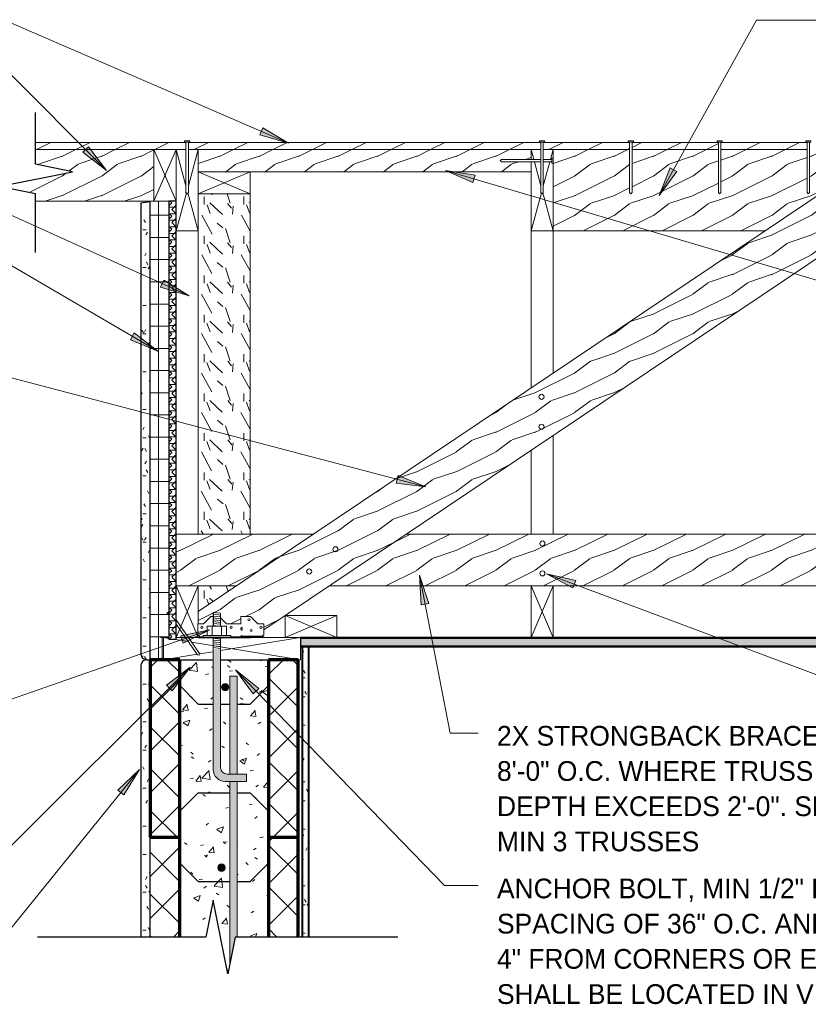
# Model space of a CAD drawing. Header units: inches. Extents: x 263 to 1771, y -57 to 386.
# Tile 23 of 27: x 1319 to 1372, y 71 to 138. Entities that reach past the tile are written whole.
import ezdxf

# ---------------------------------------------------------------- set-up
doc = ezdxf.new("R2010")
doc.units = ezdxf.units.IN
doc.header["$MEASUREMENT"] = 0
for name, color, linetype, lineweight in [('A-ANNO-TEXT', 2, 'Continuous', 9), ('A-DETL', 5, 'Continuous', 9), ('A-DETL-GENF', 3, 'Continuous', 9), ('A-DETL-HLIN', 3, 'Continuous', 70), ('A-DETL-LLIN', 3, 'Continuous', 9), ('A-DETL-MLIN', 3, 'Continuous', 30)]:
    doc.layers.add(name, color=color, linetype=linetype, lineweight=lineweight)
pattern_1 = [(50, (1233.935, 0), (4.59071, -0.40187), [0.48, -5.28]), (355, (1233.935, 0), (-0.88784, 4.8137), [0.384, -4.224]), (100.451, (1234.318, -0.033), (3.70197, 4.41272), [0.408, -4.487]), (46.184, (1233.935, 1.28), (6.83066, -1.05904), [0.72, -7.92]), (96.636, (1234.504, 1.192), (5.98166, 6.234), [0.612, -6.731]), (351.184, (1233.935, 1.28), (5.98208, 6.23382), [0.576, -6.336]), (21, (1234.575, 0.96), (3.82029, -2.5771), [0.48, -5.28]), (326, (1234.575, 0.96), (1.5572, 4.64059), [0.384, -4.224]), (71.451, (1234.893, 0.745), (5.37715, 2.0647), [0.408, -4.487]), (37.5, (1233.935, 0), (0.077972, 2.130786), [0.211, -3.962, 0.211, -4.077, -4.24]), (37.5, (1233.935, 0), (0.077972, 2.130786), [-8.461, 0.211, -4.029]), (7.5, (1233.935, 0), (1.683907, 2.52439), [0.211, -2.234, 0.211, -3.866, -1.616]), (7.5, (1233.935, 0), (1.683907, 2.52439), [-6.522, 0.211, -1.405]), (327.5, (1232.508, 0), (3.416527, -0.144297), [0.211, -1.389, 0.211, -4.781, -6.624]), (327.5, (1232.508, 0), (3.416527, -0.144297), [-6.592, 0.211, -6.413]), (317.5, (1231.868, 0), (3.732463, 0.640715), [0.211, -1.869, 0.211, -3.104, -4.704]), (317.5, (1231.868, 0), (3.732463, 0.640715), [-5.395, 0.211, -4.493])]
pattern_2 = [(45, (1233.935, 0), (-1.414214, 1.414214), []), (135, (1233.935, 0), (-1.414214, -1.414214), [])]
pattern_3 = [(108.435, (1234.628, 0), (-2.665805, 5.3315978), [1.012, -7.418]), (139.399, (1234.308, 0.96), (-15.99359194, 13.3280166), [0.492, -24.084]), (136.848, (1236.601, 1.279), (-39.98427296, 37.317516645), [1.169, -57.292]), (109.983, (1235.748, 2.079), (-7.99708977, 21.32495288), [0.624, -30.576]), (90, (1235.534, 0), (-2.666, 2.666), [0.533, -2.132]), (118.443, (1235.534, 0.533), (18.65894843, -34.65294643), [1.455, -71.302]), (84.289, (1234.841, 1.813), (-2.6655765, -23.99082525), [0.536, -26.253]), (129.806, (1234.895, 2.346), (10.6628831, -13.3279192), [0.416, -20.403])]
pattern_4 = [(216.87, (1235.001, 2.666), (7.9965905, 5.3312143), [1.333, -11.995]), (206.565, (1236.601, 1.866), (-2.6653954, -2.6653906), [2.98, -2.98]), (198.435, (1236.601, 0.533), (-5.3315978, -2.6658048), [1.686, -6.743])]
pattern_5 = [(0, (1233.935, 0), (2.56, 0.64), [0.211, -1.709, 0.211, -1.709, -10.24]), (0, (1233.935, 0), (2.56, 0.64), [-3.84, 0.211, -3.629, 0.211, -1.709, -4.48]), (0, (1233.935, 0), (2.56, 0.64), [-9.6, 0.211, -1.069, 0.211, -2.989]), (120, (1234.895, 0.32), (-1.8342563, 1.897025), [0.211, -1.709, 0.211, -1.709, -10.24]), (120, (1234.895, 0.32), (-1.8342563, 1.897025), [-3.84, 0.211, -3.629, 0.211, -1.709, -4.48]), (120, (1234.895, 0.32), (-1.8342563, 1.897025), [-9.6, 0.211, -1.069, 0.211, -2.989]), (240, (1235.215, 1.6), (-0.7257437, -2.537025), [0.211, -1.709, 0.211, -1.709, -10.24]), (240, (1235.215, 1.6), (-0.7257437, -2.537025), [-3.84, 0.211, -3.629, 0.211, -1.709, -4.48]), (240, (1235.215, 1.6), (-0.7257437, -2.537025), [-9.6, 0.211, -1.069, 0.211, -2.989])]

# ---------------------------------------------------------------- blocks, each defined once
blk = doc.blocks.new('Dimension Lumbe_ CORE ICCF3')
at = {"layer": 'A-DETL-GENF'}
for p, q in [((0, -3.355), (0, 0)), ((0, 0), (0.369, -2.274)), ((0, 0), (1.5, 0)), ((1.5, 0), (1.444, -0.344)), ((1.5, 0), (1.5, -0.344)), ((1.394, -0.656), (1.229, -1.672)), ((1.5, -0.844), (1.5, -1.482)), ((1.193, -1.895), (0, -9.25)), ((1.5, -1.68), (1.5, -2.314)), ((0.393, -2.423), (0.544, -3.355)), ((0, -9.25), (0, -3.855)), ((0.625, -3.855), (1.5, -9.25)), ((1.5, -6.783), (1.5, -9.25)), ((0.875, -9.25), (0, -9.25))]:
    blk.add_line(p, q, dxfattribs=at)
blk = doc.blocks.new('Dimension Lumbe_ CORE ICCF4')
at = {"layer": 'A-DETL-GENF'}
for p, q in [((0, 0), (0.669, 0)), ((0, -3.5), (0, 0)), ((0, 0), (0.669, -2.453)), ((0.831, 0), (1.5, 0)), ((1.5, 0), (0.831, -2.453)), ((1.5, 0), (1.5, -5.5)), ((0.698, -2.941), (0, -5.5)), ((0.802, -2.941), (1.5, -5.5)), ((1.5, -5.5), (0, -5.5))]:
    blk.add_line(p, q, dxfattribs=at)
blk = doc.blocks.new('Dimension Lumbe_ CORE ICCF5')
at = {"layer": 'A-DETL-GENF'}
for p, q in [((1.5, 0), (0, -3.5)), ((0, 0), (1.5, -3.5)), ((0, -3.5), (0, 0)), ((0, 0), (1.5, 0)), ((1.5, 0), (1.5, -3.5))]:
    blk.add_line(p, q, dxfattribs=at)
blk = doc.blocks.new('Dimension Lumbe_ CORE ICCF6')
at = {"layer": 'A-DETL-GENF'}
for p, q in [((0, 0), (0.669, 0)), ((0, -0.669), (0, 0)), ((0, 0), (0.182, -0.669)), ((0.831, 0), (1.5, 0)), ((1.5, 0), (1.318, -0.669)), ((1.5, 0), (1.5, -0.578)), ((0, -5.5), (0, -0.831)), ((0.227, -0.831), (0.669, -2.453)), ((1.273, -0.831), (0.831, -2.453)), ((1.5, -0.921), (1.5, -5.5)), ((0.698, -2.941), (0, -5.5)), ((0.802, -2.941), (1.5, -5.5)), ((1.5, -5.5), (0, -5.5))]:
    blk.add_line(p, q, dxfattribs=at)
blk = doc.blocks.new('Common Wood Nai_ CORE ICCF2')
at = {"layer": 'A-DETL-GENF'}
for p, q in [((0, 0.1715), (-0.083, 0.1715)), ((-0.083, 0.1715), (-0.083, -0.1715)), ((0, 0.081), (0, 0.1715)), ((3.409, 0.081), (0, 0.081)), ((0, -0.081), (0, 0.081)), ((3.5, 0), (3.409, 0.081)), ((3.409, -0.081), (3.5, 0)), ((-0.083, -0.1715), (0, -0.1715)), ((0, -0.1715), (0, -0.081)), ((0, -0.081), (3.409, -0.081))]:
    blk.add_line(p, q, dxfattribs=at)
blk = doc.blocks.new('Common Wood Nai_ CORE ICCF3')
at = {"layer": 'A-DETL-GENF'}
for p, q in [((0, 0.1715), (-0.083, 0.1715)), ((-0.083, 0.1715), (-0.083, -0.1715)), ((0, 0.081), (0, 0.1715)), ((0.586, 0.081), (0, 0.081)), ((0, 0.081), (0, -0.081)), ((3.409, 0.081), (0.748, 0.081)), ((3.5, 0), (3.409, 0.081)), ((3.409, -0.081), (3.5, 0)), ((-0.083, -0.1715), (0, -0.1715)), ((0, -0.1715), (0, -0.081)), ((0, -0.081), (0.586, -0.081)), ((0.748, -0.081), (3.409, -0.081))]:
    blk.add_line(p, q, dxfattribs=at)
blk = doc.blocks.new('Common Wood Nai_ CORE ICCF5')
at = {"layer": 'A-DETL-GENF'}
for p, q in [((3.409, 0.081), (0.647, 0.081)), ((3.5, 0), (3.409, 0.081)), ((3.409, -0.081), (3.5, 0)), ((-0.083, -0.018), (-0.083, -0.171)), ((-0.083, -0.171), (0, -0.171)), ((0, -0.171), (0, -0.081)), ((0, -0.081), (0.007, -0.081)), ((0.878, -0.081), (3.409, -0.081))]:
    blk.add_line(p, q, dxfattribs=at)
blk = doc.blocks.new('Reinf Bar Secti_ CORE ICCF2')
at = {"layer": 'A-DETL-GENF'}
h = blk.add_hatch(color=256, dxfattribs=at)
edge = h.paths.add_edge_path(flags=0)
edge.add_arc((0, 0), 0.25, 180, 360)
edge.add_arc((0, 0), 0.25, 0, 180)
for start, end in [(0, 180), (180, 0)]:
    blk.add_arc((0, 0), 0.25, start, end, dxfattribs=at)
blk = doc.blocks.new('Plywood-Section_ CORE ICCF3')
at = {"layer": 'A-DETL-GENF'}
h = blk.add_hatch(dxfattribs=at)
h.set_pattern_fill('FP8_30', color=256, style=0, pattern_type=2)
h.set_pattern_definition([(270, (1227.945, 5.98), (0.444, 3e-17), []), (225, (1227.945, 5.98), (3e-17, -0.44406306), [0.628, -0.628]), (315, (1227.945, 5.98), (3e-17, -0.44406306), [0.628, -0.628])])
h.paths.add_polyline_path([(29.606, 0.5), (0, 0.5), (0, 0), (29.606, 0)], flags=0)
at = {"layer": 'A-DETL-GENF', "lineweight": 30}
for p, q in [((29.606, 0.5), (0, 0.5)), ((0, 0.5), (0, 0)), ((0, 0), (29.606, 0)), ((29.606, 0), (29.606, 0.5))]:
    blk.add_line(p, q, dxfattribs=at)
blk = doc.blocks.new('Dimension Lumbe_ CORE ICCF9')
at = {"layer": 'A-DETL-GENF'}
for p, q in [((0, 0), (1.471, -3.431)), ((1.5, 0), (0, -3.5)), ((0, -3.5), (0, 0)), ((0, 0), (1.5, 0)), ((1.5, 0), (1.5, -2.584)), ((1.471, -3.5), (0, -3.5))]:
    blk.add_line(p, q, dxfattribs=at)
blk = doc.blocks.new('Gypsum Wallboar_ CORE ICCF2')
at = {"layer": 'A-DETL-GENF'}
h = blk.add_hatch(dxfattribs=at)
h.set_pattern_fill('FP8_31', color=256, style=0, pattern_type=2)
h.set_pattern_definition([(90, (1239.894, -6.511), (-0.64, 2.56), [0.211, -1.709, 0.211, -1.709, -10.24]), (90, (1239.894, -6.511), (-0.64, 2.56), [-3.84, 0.211, -3.629, 0.211, -1.709, -4.48]), (90, (1239.894, -6.511), (-0.64, 2.56), [-9.6, 0.211, -1.069, 0.211, -2.989]), (210, (1239.574, -5.551), (-1.89702503, -1.83425626), [0.211, -1.709, 0.211, -1.709, -10.24]), (210, (1239.574, -5.551), (-1.89702503, -1.83425626), [-3.84, 0.211, -3.629, 0.211, -1.709, -4.48]), (210, (1239.574, -5.551), (-1.89702503, -1.83425626), [-9.6, 0.211, -1.069, 0.211, -2.989]), (330, (1238.294, -5.231), (2.53702503, -0.72574374), [0.211, -1.709, 0.211, -1.709, -10.24]), (330, (1238.294, -5.231), (2.53702503, -0.72574374), [-3.84, 0.211, -3.629, 0.211, -1.709, -4.48]), (330, (1238.294, -5.231), (2.53702503, -0.72574374), [-9.6, 0.211, -1.069, 0.211, -2.989])])
h.paths.add_polyline_path([(0.019, 0.5), (0.019, 0), (19.644, 0), (19.644, 0.5)], flags=0)
at = {"layer": 'A-DETL-GENF', "lineweight": 30}
for p, q in [((19.644, 0.5), (0.019, 0.5)), ((0.019, 0), (19.644, 0))]:
    blk.add_line(p, q, dxfattribs=at)
at = {"layer": 'A-DETL-GENF'}
for p, q in [((0.019, 0.438), (19.644, 0.438)), ((0.019, 0.062), (19.644, 0.062))]:
    blk.add_line(p, q, dxfattribs=at)
blk = doc.blocks.new('Gypsum Wallboar_ CORE ICCF3')
at = {"layer": 'A-DETL-GENF'}
h = blk.add_hatch(dxfattribs=at)
h.set_pattern_fill('FP8_32', color=256, style=0, pattern_type=2)
h.set_pattern_definition([(180, (1244.935, 5.997), (-2.56, -0.64), [0.211, -1.709, 0.211, -1.709, -10.24]), (180, (1244.935, 5.997), (-2.56, -0.64), [-3.84, 0.211, -3.629, 0.211, -1.709, -4.48]), (180, (1244.935, 5.997), (-2.56, -0.64), [-9.6, 0.211, -1.069, 0.211, -2.989]), (300, (1243.975, 5.677), (1.83425626, -1.89702503), [0.211, -1.709, 0.211, -1.709, -10.24]), (300, (1243.975, 5.677), (1.83425626, -1.89702503), [-3.84, 0.211, -3.629, 0.211, -1.709, -4.48]), (300, (1243.975, 5.677), (1.83425626, -1.89702503), [-9.6, 0.211, -1.069, 0.211, -2.989]), (60, (1243.655, 4.397), (0.72574374, 2.53702503), [0.211, -1.709, 0.211, -1.709, -10.24]), (60, (1243.655, 4.397), (0.72574374, 2.53702503), [-3.84, 0.211, -3.629, 0.211, -1.709, -4.48]), (60, (1243.655, 4.397), (0.72574374, 2.53702503), [-9.6, 0.211, -1.069, 0.211, -2.989])])
h.paths.add_polyline_path([(71.90625, 0), (71.90625, 0.625), (4.1875, 0.625), (1.0625, 0)], flags=0)
at = {"layer": 'A-DETL-GENF', "lineweight": 30}
for p, q in [((1.0625, 0), (71.90625, 0)), ((71.90625, 0.625), (4.1875, 0.625)), ((71.90625, 0), (71.90625, 0.625))]:
    blk.add_line(p, q, dxfattribs=at)
at = {"layer": 'A-DETL-GENF'}
for p, q in [((1.375, 0.0625), (71.90625, 0.0625)), ((3.875, 0.5625), (71.90625, 0.5625))]:
    blk.add_line(p, q, dxfattribs=at)
blk = doc.blocks.new('Reinf Bar Eleva_ CORE ICCF2')
at = {"layer": 'A-DETL-GENF'}
for points in [[(0, 0), (0, -0.5), (6.625, -0.5), (6.625, 0)], [(19.519, -0.5), (17.644, -0.125), (17.644, 0), (7.125, 0), (7.125, -0.5)]]:
    blk.add_hatch(color=256, dxfattribs=at).paths.add_polyline_path(points, flags=0)
for p, q in [((6.625, 0), (0, 0)), ((0, 0), (0, -0.5)), ((0, -0.5), (6.625, -0.5)), ((17.644, 0), (7.125, 0)), ((7.125, -0.5), (19.519, -0.5))]:
    blk.add_line(p, q, dxfattribs=at)
blk = doc.blocks.new('Break Line8 - B_ CORE ICCF1')
at = {"layer": 'A-DETL-GENF', "lineweight": 30}
for p, q in [((-1, 0), (-0.5, 2.5)), ((-0.5, 2.5), (0.5, -2.5)), ((-12, 0), (-1, 0)), ((0.5, -2.5), (1, 0)), ((1, 0), (12.366, 0))]:
    blk.add_line(p, q, dxfattribs=at)
blk = doc.blocks.new('Dimension Lumbe_ CORE ICCF10')
at = {"layer": 'A-DETL-GENF'}
for p, q in [((1.5, 0), (0, -3.5)), ((0, 0), (1.5, -3.5)), ((0, -3.5), (0, 0)), ((0, 0), (1.5, 0)), ((1.5, 0), (1.5, -3.5)), ((1.5, -3.5), (0, -3.5))]:
    blk.add_line(p, q, dxfattribs=at)
blk = doc.blocks.new('Dimension Lumbe_ CORE ICCF11')
at = {"layer": 'A-DETL-GENF'}
for p, q in [((1.5, 0), (0, -3.5)), ((0, 0), (1.5, -3.5)), ((0, -3.5), (0, 0)), ((0, 0), (1.5, 0)), ((1.5, -3.5), (0, -3.5))]:
    blk.add_line(p, q, dxfattribs=at)
blk = doc.blocks.new('Break Line8 - B_ CORE ICCF0')
at = {"layer": 'A-DETL-GENF', "lineweight": 30}
for p, q in [((-1, 0), (-0.5, 2.5)), ((-0.5, 2.5), (0.5, -2.5)), ((-4.974, 0), (-1, 0)), ((0.5, -2.5), (1, 0)), ((1, 0), (4.494, 0))]:
    blk.add_line(p, q, dxfattribs=at)
blk = doc.blocks.new('Anchor Bolt8 - _ CORE ICCF2')
at = {"layer": 'A-DETL-GENF'}
for p, q in [((-2, 7.25), (-0.562, 7.25)), ((-2, 7.25), (-2, 6.75)), ((-2, 6.75), (-0.688, 6.75)), ((-0.25, -2.5), (-0.25, 6.312)), ((0.25, -2.5), (0.25, 6.438)), ((-0.25, -1.75), (0.25, -1.805)), ((-0.25, -1.875), (0.25, -1.93)), ((-0.937, -2.5), (0.937, -2.5)), ((-0.937, -2.5), (-0.937, -2.625)), ((-0.937, -2.625), (0.937, -2.625)), ((-0.656, -2.625), (-0.656, -3.25)), ((-0.312, -2.625), (-0.312, -3.25)), ((-0.25, -2), (0.25, -2.055)), ((-0.25, -2.125), (0.25, -2.18)), ((-0.25, -2.25), (0.25, -2.305)), ((-0.25, -2.375), (0.25, -2.432)), ((0.313, -2.625), (0.313, -3.25)), ((0.656, -2.625), (0.656, -3.25)), ((0.937, -2.5), (0.937, -2.625)), ((-0.656, -3.25), (0.656, -3.25)), ((-0.25, -3.25), (-0.25, -4.125)), ((-0.125, -3.25), (0.25, -3.288)), ((0.25, -3.25), (0.25, -4.18)), ((-0.25, -3.375), (0.25, -3.43)), ((-0.25, -3.5), (0.25, -3.555)), ((-0.25, -3.625), (0.25, -3.68)), ((-0.25, -3.75), (0.25, -3.805)), ((-0.25, -3.875), (0.25, -3.929)), ((-0.25, -4), (0.25, -4.055)), ((-0.25, -4.125), (0.25, -4.18))]:
    blk.add_line(p, q, dxfattribs=at)
for centre, radius in [((-0.688, 6.312), 0.438), ((-0.562, 6.438), 0.812)]:
    blk.add_arc(centre, radius, 360, 90, dxfattribs=at)

msp = doc.modelspace()

# ---------------------------------------------------------------- hatches: boundary and pattern name
at = {"layer": 'A-ANNO-TEXT'}
for points in [[(1335.47703055, 130.41594382), (1335.26746297, 129.93282944), (1337.20705581, 129.37847473)], [(1323.68561815, 129.13436407), (1323.31257467, 128.76266977), (1324.91074565, 127.53174367)], [(1349.6850271, 126.71050159), (1349.83445761, 127.21546556), (1347.84195129, 127.53050226)], [(1363.48216679, 127.46258485), (1363.02201444, 127.71866666), (1362.27952338, 125.84302369)], [(1328.78704072, 120.10955524), (1328.56964969, 119.62991035), (1330.49997754, 119.0441084)], [(1326.78824835, 116.54302994), (1326.52239963, 116.08845042), (1328.38176111, 115.30607941)], [(1344.64243204, 106.89755354), (1344.50826244, 106.38832216), (1346.50934542, 106.13337821)], [(1346.19612378, 98.15940464), (1346.71300054, 98.26018407), (1346.07181425, 100.17282875)], [(1356.45274756, 99.30690412), (1356.63745565, 99.80005825), (1354.67216282, 100.25497982)], [(1329.92844855, 96.06241026), (1330.10235257, 95.56534339), (1331.90319942, 96.47434291)], [(1328.97469513, 92.72673703), (1329.34671166, 92.3540149), (1330.57625621, 93.95324901)], [(1334.83671367, 92.13663069), (1335.21495344, 92.50303587), (1333.63427172, 93.75634143)], [(1325.67297595, 85.63255333), (1326.08234608, 85.30129184), (1327.13575144, 87.02166001)]]:
    msp.add_hatch(color=7, dxfattribs=at).paths.add_polyline_path(points, flags=0)
at = {"layer": 'A-DETL-GENF'}
h = msp.add_hatch(dxfattribs=at)
h.set_pattern_fill('FP8_27', style=0, pattern_type=2)
h.set_pattern_definition(pattern_4)
h.paths.add_polyline_path([(1330.28490377, 128.94787118), (1330.28490377, 129.4292148), (1320.11590377, 129.4292148), (1320.11590377, 128.94787118)], flags=0)
h = msp.add_hatch(dxfattribs=at)
h.set_pattern_fill('FP8_27', style=0, pattern_type=2)
h.set_pattern_definition(pattern_4)
h.paths.add_polyline_path([(1330.44690377, 129.4292148), (1330.44690377, 128.94787118), (1354.28490377, 128.94787118), (1354.28490377, 129.4292148)], flags=0)
h = msp.add_hatch(dxfattribs=at)
h.set_pattern_fill('FP8_27', style=0, pattern_type=2)
h.set_pattern_definition(pattern_4)
h.paths.add_polyline_path([(1354.44690377, 129.4292148), (1354.44690377, 128.94787118), (1360.28490377, 128.94787118), (1360.28490377, 129.4292148)], flags=0)
h = msp.add_hatch(dxfattribs=at)
h.set_pattern_fill('FP8_27', style=0, pattern_type=2)
h.set_pattern_definition(pattern_4)
h.paths.add_polyline_path([(1366.28490377, 128.94787118), (1366.28490377, 129.4292148), (1360.44690377, 129.4292148), (1360.44690377, 128.94787118)], flags=0)
h = msp.add_hatch(dxfattribs=at)
h.set_pattern_fill('FP8_27', style=0, pattern_type=2)
h.set_pattern_definition(pattern_4)
h.paths.add_polyline_path([(1366.44690377, 129.4292148), (1366.44690377, 128.94787118), (1372.28490377, 128.94787118), (1372.28490377, 129.4292148)], flags=0)
h = msp.add_hatch(dxfattribs=at)
h.set_pattern_fill('FP8_27', style=0, pattern_type=2)
h.set_pattern_definition(pattern_4)
h.paths.add_polyline_path([(1328.11590377, 125.44787118), (1328.11590377, 128.94787118), (1320.11590377, 128.94787118), (1320.11590377, 127.94787118), (1322.61590377, 127.44787118), (1317.61590377, 126.44787118), (1320.11590377, 125.94787118), (1320.11590377, 125.44787118)], flags=0)
h = msp.add_hatch(dxfattribs=at)
h.set_pattern_fill('FP8_27', style=0, pattern_type=2)
h.set_pattern_definition(pattern_4)
h.paths.add_polyline_path([(1353.61590377, 128.94787118), (1331.11590377, 128.94787118), (1331.11590377, 127.44787118), (1353.61590377, 127.44787118), (1353.61590377, 128.11687118), (1351.62390377, 128.11687118), (1351.53290377, 128.19787118), (1351.62390377, 128.27887118), (1353.61590377, 128.27887118)], flags=0)
h = msp.add_hatch(dxfattribs=at)
h.set_pattern_fill('FP8_27', style=0, pattern_type=2)
h.set_pattern_definition(pattern_4)
h.paths.add_polyline_path([(1377.61590377, 128.94787118), (1331.11590377, 97.69787118), (1331.11590377, 96.86390497), (1331.4614174, 96.86390497), (1331.9614174, 97.36390497), (1332.13551477, 97.36390497), (1332.13551477, 97.64579042), (1332.61815252, 97.58652996), (1332.61815252, 97.26967985), (1333.0239274, 96.86390497), (1333.9926774, 96.86390497), (1333.9926774, 97.36390497), (1334.6489274, 97.36390497), (1335.14665637, 96.866176), (1335.5551774, 96.866176), (1335.5551774, 96.46431053), (1377.61590377, 124.73092772)], flags=0)
h = msp.add_hatch(dxfattribs=at)
h.set_pattern_fill('FP8_27', style=0, pattern_type=2)
h.set_pattern_definition(pattern_4)
h.paths.add_polyline_path([(1355.11590377, 128.94787118), (1355.11590377, 123.44787118), (1369.43190377, 123.44787118), (1377.61590377, 128.94787118), (1372.44690377, 128.94787118), (1372.44690377, 126.03887118), (1372.36590377, 125.94787118), (1372.28490377, 126.03887118), (1372.28490377, 128.94787118), (1366.44690377, 128.94787118), (1366.44690377, 126.03887118), (1366.36590377, 125.94787118), (1366.28490377, 126.03887118), (1366.28490377, 128.94787118), (1360.44690377, 128.94787118), (1360.44690377, 126.03887118), (1360.36590377, 125.94787118), (1360.28490377, 126.03887118), (1360.28490377, 128.94787118)], flags=0)
h = msp.add_hatch(dxfattribs=at)
h.set_pattern_fill('FP8_26', style=0, pattern_type=2)
h.set_pattern_definition(pattern_3)
h.paths.add_polyline_path([(1334.61590377, 125.94787118), (1331.11590377, 125.94787118), (1331.11590377, 102.94787118), (1334.61590377, 102.94787118)], flags=0)
h = msp.add_hatch(dxfattribs=at)
h.set_pattern_fill('FP8_28', style=0, pattern_type=2)
h.set_pattern_definition(pattern_5)
edge = h.paths.add_edge_path(flags=0)
edge.add_line((1327.24090377, 125.31822484), (1327.24090377, 94.82287118))
edge.add_arc((1327.61590377, 94.82287118), 0.375, 180, 270)
edge.add_line((1327.61590377, 94.44787118), (1327.86590377, 94.44787118))
edge.add_line((1327.86590377, 94.44787118), (1327.86590377, 125.41296886))
edge.add_line((1327.86590377, 125.41296886), (1327.24090377, 125.31822484))
h = msp.add_hatch(dxfattribs=at)
h.set_pattern_fill('FP8_29', style=0, pattern_type=2)
h.set_pattern_definition([(0, (1233.935, 0), (0, 1.5), []), (90, (1233.935, 0), (-1.5, 9e-17), [])])
h.paths.add_polyline_path([(1327.86590377, 125.44787118), (1327.86590377, 94.44787118), (1328.67840377, 94.44787118), (1328.67840377, 95.94787118), (1329.11590377, 95.94787118), (1329.11590377, 125.44787118)], flags=0)
h = msp.add_hatch(dxfattribs=at)
h.set_pattern_fill('FP8_27', style=0, pattern_type=2)
h.set_pattern_definition(pattern_4)
h.paths.add_polyline_path([(1329.61590377, 102.94787118), (1329.61590377, 99.44787118), (1333.71990377, 99.44787118), (1338.92790377, 102.94787118)], flags=0)
h = msp.add_hatch(dxfattribs=at)
h.set_pattern_fill('FP8_27', style=0, pattern_type=2)
h.set_pattern_definition(pattern_4)
h.paths.add_polyline_path([(1403.11590377, 99.44787118), (1403.11590377, 102.94787118), (1345.20271564, 102.94787118), (1339.99471564, 99.44787118)], flags=0)
h = msp.add_hatch(dxfattribs=at)
h.set_pattern_fill('FP8_26', style=0, pattern_type=2)
h.set_pattern_definition(pattern_3)
h.paths.add_polyline_path([(1333.71990377, 99.44787118), (1331.11590377, 99.44787118), (1331.11590377, 97.69787118)], flags=0)
h = msp.add_hatch(dxfattribs=at)
h.set_pattern_fill('FP8_26', style=0, pattern_type=2)
h.set_pattern_definition(pattern_3)
h.paths.add_polyline_path([(1331.11590377, 95.9292148), (1334.61590377, 95.9292148), (1334.61590377, 95.94202997), (1331.11590377, 95.94202997)], flags=0)
h = msp.add_hatch(color=7, dxfattribs=at)
edge = h.paths.add_edge_path(flags=0)
edge.add_line((1332.93949282, 86.21653863), (1334.37699282, 86.21653863))
edge.add_line((1334.37699282, 86.21653863), (1334.37699282, 86.71653863))
edge.add_line((1334.37699282, 86.71653863), (1333.06449282, 86.71653863))
edge.add_arc((1333.06449282, 87.15403863), 0.4375, 180, 270, ccw=False)
edge.add_line((1332.62699282, 87.15403863), (1332.62699282, 95.16520625))
edge.add_line((1332.62699282, 95.16520625), (1332.12699282, 95.16520625))
edge.add_line((1332.12699282, 95.16520625), (1332.12699282, 87.02903863))
edge.add_arc((1332.93949282, 87.02903863), 0.8125, 180, 270)
h = msp.add_hatch(dxfattribs=at)
h.set_pattern_fill('FP8_28', style=0, pattern_type=2)
h.set_pattern_definition(pattern_5)
edge = h.paths.add_edge_path(flags=0)
edge.add_line((1327.86590377, 94.44787118), (1327.61590377, 94.44787118))
edge.add_arc((1327.61590377, 94.07287118), 0.375, 90, 180)
edge.add_line((1327.24090377, 94.07287118), (1327.24090377, 75.69787118))
edge.add_line((1327.24090377, 75.69787118), (1327.86590377, 75.69787118))
edge.add_line((1327.86590377, 75.69787118), (1327.86590377, 94.44787118))
h = msp.add_hatch(dxfattribs=at)
h.set_pattern_fill('FP8_25', style=0, pattern_type=2)
h.set_pattern_definition(pattern_2)
h.paths.add_polyline_path([(1327.86590377, 94.44787118), (1327.86590377, 82.44787118), (1329.86590377, 82.44787118), (1329.86590377, 94.44787118)], flags=0)
h = msp.add_hatch(dxfattribs=at)
h.set_pattern_fill('FP8_24', style=0, pattern_type=2)
h.set_pattern_definition(pattern_1)
edge = h.paths.add_edge_path(flags=0)
edge.add_line((1329.86590377, 94.44787118), (1329.86590377, 82.44787118))
edge.add_line((1329.86590377, 82.44787118), (1333.24090377, 82.44787118))
edge.add_line((1333.24090377, 82.44787118), (1333.24090377, 86.21653863))
edge.add_line((1333.24090377, 86.21653863), (1332.93949282, 86.21653863))
edge.add_arc((1332.93949282, 87.02903863), 0.8125, 180, 270, ccw=False)
edge.add_line((1332.12699282, 87.02903863), (1332.12699282, 94.44787118))
edge.add_line((1332.12699282, 94.44787118), (1329.86590377, 94.44787118))
h = msp.add_hatch(dxfattribs=at)
h.set_pattern_fill('FP8_24', style=0, pattern_type=2)
h.set_pattern_definition(pattern_1)
edge = h.paths.add_edge_path(flags=0)
edge.add_line((1335.86590377, 82.44787118), (1335.86590377, 94.44787118))
edge.add_line((1335.86590377, 94.44787118), (1332.62699282, 94.44787118))
edge.add_line((1332.62699282, 94.44787118), (1332.62699282, 87.15403863))
edge.add_arc((1333.06449282, 87.15403863), 0.4375, 180, 270)
edge.add_line((1333.06449282, 86.71653863), (1333.24090377, 86.71653863))
edge.add_line((1333.24090377, 86.71653863), (1333.24090377, 93.34153863))
edge.add_line((1333.24090377, 93.34153863), (1333.74090377, 93.34153863))
edge.add_line((1333.74090377, 93.34153863), (1333.74090377, 86.71653863))
edge.add_line((1333.74090377, 86.71653863), (1334.37699282, 86.71653863))
edge.add_line((1334.37699282, 86.71653863), (1334.37699282, 86.21653863))
edge.add_line((1334.37699282, 86.21653863), (1333.74090377, 86.21653863))
edge.add_line((1333.74090377, 86.21653863), (1333.74090377, 82.44787118))
edge.add_line((1333.74090377, 82.44787118), (1335.86590377, 82.44787118))
edge = h.paths.add_edge_path(flags=0)
edge.add_arc((1332.93356162, 92.59153863), 0.25, 180, 360)
edge.add_arc((1332.93356162, 92.59153863), 0.25, 0, 180)
h = msp.add_hatch(dxfattribs=at)
h.set_pattern_fill('FP8_25', style=0, pattern_type=2)
h.set_pattern_definition(pattern_2)
h.paths.add_polyline_path([(1337.86590377, 94.44787118), (1335.86590377, 94.44787118), (1335.86590377, 82.44787118), (1337.86590377, 82.44787118)], flags=0)
h = msp.add_hatch(dxfattribs=at)
h.set_pattern_fill('FP8_25', style=0, pattern_type=2)
h.set_pattern_definition(pattern_2)
h.paths.add_polyline_path([(1329.86590377, 82.44787118), (1327.86590377, 82.44787118), (1327.86590377, 75.69787118), (1329.86590377, 75.69787118)], flags=0)
h = msp.add_hatch(dxfattribs=at)
h.set_pattern_fill('FP8_24', style=0, pattern_type=2)
h.set_pattern_definition(pattern_1)
h.paths.add_polyline_path([(1333.24090377, 73.82287118), (1333.24090377, 82.44787118), (1329.86590377, 82.44787118), (1329.86590377, 75.69787118), (1331.61590377, 75.69787118), (1332.11590377, 78.19787118), (1333.11590377, 73.19787118)], flags=0)
edge = h.paths.add_edge_path(flags=0)
edge.add_arc((1332.68356162, 80.38815358), 0.25, 0, 180)
edge.add_arc((1332.68356162, 80.38815358), 0.25, 180, 360)
h = msp.add_hatch(dxfattribs=at)
h.set_pattern_fill('FP8_24', style=0, pattern_type=2)
h.set_pattern_definition(pattern_1)
h.paths.add_polyline_path([(1333.74090377, 82.44787118), (1333.74090377, 75.69787118), (1335.86590377, 75.69787118), (1335.86590377, 82.44787118)], flags=0)
h = msp.add_hatch(dxfattribs=at)
h.set_pattern_fill('FP8_25', style=0, pattern_type=2)
h.set_pattern_definition(pattern_2)
h.paths.add_polyline_path([(1337.86590377, 82.44787118), (1335.86590377, 82.44787118), (1335.86590377, 75.69787118), (1337.86590377, 75.69787118)], flags=0)

# ---------------------------------------------------------------- linework, layer by layer
at = {"layer": 'A-ANNO-TEXT', "color": 7}
for p, q in [((1337.20705581, 129.37847473), (1317.96475596, 137.72548796)), ((1362.27952338, 125.84302369), (1368.8709145, 137.68706727)), ((1368.8709145, 137.68706727), (1372.99053396, 137.68706727)), ((1324.91074565, 127.53174367), (1317.96475596, 134.50294597)), ((1335.47703055, 130.41594382), (1335.26746297, 129.93282944)), ((1335.26746297, 129.93282944), (1337.20705581, 129.37847473)), ((1337.20705581, 129.37847473), (1335.47703055, 130.41594382)), ((1323.68561815, 129.13436407), (1323.31257467, 128.76266977)), ((1323.31257467, 128.76266977), (1324.91074565, 127.53174367)), ((1324.91074565, 127.53174367), (1323.68561815, 129.13436407)), ((1349.83445761, 127.21546556), (1347.84195129, 127.53050226)), ((1347.84195129, 127.53050226), (1349.6850271, 126.71050159)), ((1347.84195129, 127.53050226), (1384.40839292, 116.70964734)), ((1349.6850271, 126.71050159), (1349.83445761, 127.21546556)), ((1363.02201444, 127.71866666), (1362.27952338, 125.84302369)), ((1362.27952338, 125.84302369), (1363.48216679, 127.46258485)), ((1363.48216679, 127.46258485), (1363.02201444, 127.71866666)), ((1330.49997754, 119.0441084), (1317.96475596, 124.72548796)), ((1328.38176111, 115.30607941), (1317.96475596, 121.39818745)), ((1328.78704072, 120.10955524), (1328.56964969, 119.62991035)), ((1330.49997754, 119.0441084), (1328.78704072, 120.10955524)), ((1328.56964969, 119.62991035), (1330.49997754, 119.0441084)), ((1326.78824835, 116.54302994), (1326.52239963, 116.08845042)), ((1328.38176111, 115.30607941), (1326.78824835, 116.54302994)), ((1326.52239963, 116.08845042), (1328.38176111, 115.30607941)), ((1346.50934542, 106.13337821), (1317.96475596, 113.65415613)), ((1344.64243204, 106.89755354), (1344.50826244, 106.38832216)), ((1346.50934542, 106.13337821), (1344.64243204, 106.89755354)), ((1344.50826244, 106.38832216), (1346.50934542, 106.13337821)), ((1346.71300054, 98.26018407), (1346.07181425, 100.17282875)), ((1346.07181425, 100.17282875), (1346.19612378, 98.15940464)), ((1346.07181425, 100.17282875), (1348.1542753, 89.49231923)), ((1356.63745565, 99.80005825), (1354.67216282, 100.25497982)), ((1354.67216282, 100.25497982), (1356.45274756, 99.30690412)), ((1354.67216282, 100.25497982), (1383.40750665, 89.49231923)), ((1356.45274756, 99.30690412), (1356.63745565, 99.80005825)), ((1346.19612378, 98.15940464), (1346.71300054, 98.26018407)), ((1331.90319942, 96.47434291), (1317.96475596, 91.5978334)), ((1331.90319942, 96.47434291), (1329.92844855, 96.06241026)), ((1329.92844855, 96.06241026), (1330.10235257, 95.56534339)), ((1330.10235257, 95.56534339), (1331.90319942, 96.47434291)), ((1330.57625621, 93.95324901), (1317.96475596, 81.3656234)), ((1330.57625621, 93.95324901), (1328.97469513, 92.72673703)), ((1329.34671166, 92.3540149), (1330.57625621, 93.95324901)), ((1335.21495344, 92.50303587), (1333.63427172, 93.75634143)), ((1333.63427172, 93.75634143), (1334.83671367, 92.13663069)), ((1333.63427172, 93.75634143), (1347.76391253, 79.17032472)), ((1328.97469513, 92.72673703), (1329.34671166, 92.3540149)), ((1334.83671367, 92.13663069), (1335.21495344, 92.50303587)), ((1348.1542753, 89.49231923), (1350.03519429, 89.49231923)), ((1327.13575144, 87.02166001), (1317.96475596, 75.68822202)), ((1327.13575144, 87.02166001), (1325.67297595, 85.63255333)), ((1326.08234608, 85.30129184), (1327.13575144, 87.02166001)), ((1325.67297595, 85.63255333), (1326.08234608, 85.30129184)), ((1347.76391253, 79.17032472), (1350.03519429, 79.17032472))]:
    msp.add_line(p, q, dxfattribs=at)
at = {"layer": 'A-DETL'}
for p, q in [((1334.61590377, 125.94787118), (1331.11590377, 125.94787118)), ((1331.11590377, 125.94787118), (1331.11590377, 102.94787118)), ((1334.61590377, 102.94787118), (1334.61590377, 125.94787118)), ((1331.11590377, 99.44787118), (1331.11590377, 97.69787118)), ((1331.4614174, 96.86390497), (1331.9614174, 97.36390497)), ((1331.9614174, 97.36390497), (1332.13551477, 97.36390497)), ((1332.61815252, 97.26967985), (1333.0239274, 96.86390497)), ((1333.9926774, 96.86390497), (1333.9926774, 97.36390497)), ((1333.9926774, 97.36390497), (1334.6489274, 97.36390497)), ((1334.6489274, 97.36390497), (1335.1489174, 96.86390497)), ((1331.0864274, 96.11390497), (1331.0864274, 96.86390497)), ((1331.0864274, 96.86390497), (1331.4614174, 96.86390497)), ((1333.0239274, 96.86390497), (1333.9926774, 96.86390497)), ((1333.9925524, 96.48915497), (1333.9925524, 96.58265497)), ((1334.0865524, 96.58265497), (1334.0865524, 96.48915497)), ((1335.1489174, 96.86390497), (1335.5551774, 96.86390497)), ((1335.5551774, 96.86390497), (1335.5551774, 96.11390497)), ((1331.43949282, 95.98890497), (1331.0864274, 95.98890497)), ((1331.0864274, 95.98890497), (1331.0864274, 95.94202997)), ((1331.0864274, 95.94202997), (1335.5551774, 95.94202997)), ((1331.11590377, 95.94202997), (1331.11590377, 95.9292148)), ((1331.11590377, 95.9292148), (1334.61590377, 95.9292148)), ((1335.5551774, 95.98890497), (1333.31449282, 95.98890497)), ((1333.9925524, 95.98890497), (1333.9925524, 96.03565497)), ((1335.44692422, 96.05140497), (1334.08383487, 96.05140497)), ((1334.61590377, 95.9292148), (1334.61590377, 95.94202997)), ((1335.5551774, 95.94202997), (1335.5551774, 95.98890497)), ((1337.85571361, 94.44787118), (1337.80340377, 94.44787118))]:
    msp.add_line(p, q, dxfattribs=at)
for centre in [(1334.5500954, 97.14438397), (1331.3543124, 96.63922097), (1333.3364274, 96.63922097), (1335.3543124, 96.63922097), (1334.6958024, 96.42640497)]:
    msp.add_circle(centre, 0.074, dxfattribs=at)
for centre, radius, start, end in [((1334.0395524, 96.58265497), 0.047, 0, 180), ((1331.0864274, 95.98890497), 0.125, 0, 90), ((1334.0395524, 96.48915497), 0.047, 180, 0), ((1334.0395524, 96.03565497), 0.047, 19.5790071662, 180), ((1335.5551774, 95.98890497), 0.125, 90, 150)]:
    msp.add_arc(centre, radius, start, end, dxfattribs=at)
at = {"layer": 'A-DETL-HLIN'}
for p, q in [((1327.86590377, 94.44787118), (1327.86590377, 82.44787118)), ((1329.86590377, 94.44787118), (1327.86590377, 94.44787118)), ((1329.86590377, 94.44787118), (1327.86590377, 94.44787118)), ((1329.86590377, 82.44787118), (1329.86590377, 94.44787118)), ((1329.86590377, 82.44787118), (1329.86590377, 94.44787118)), ((1337.86590377, 94.44787118), (1335.86590377, 94.44787118)), ((1335.86590377, 94.44787118), (1335.86590377, 82.44787118)), ((1337.86590377, 94.44787118), (1335.86590377, 94.44787118)), ((1335.86590377, 94.44787118), (1335.86590377, 82.44787118)), ((1337.86590377, 82.44787118), (1337.86590377, 94.44787118)), ((1337.86590377, 82.44787118), (1337.86590377, 94.44787118)), ((1327.86590377, 82.44787118), (1329.86590377, 82.44787118)), ((1327.86590377, 82.44787118), (1329.86590377, 82.44787118)), ((1329.86590377, 75.69787118), (1329.86590377, 82.44787118)), ((1335.86590377, 82.44787118), (1335.86590377, 75.69787118)), ((1335.86590377, 82.44787118), (1337.86590377, 82.44787118)), ((1335.86590377, 82.44787118), (1337.86590377, 82.44787118)), ((1337.86590377, 75.69787118), (1337.86590377, 82.44787118))]:
    msp.add_line(p, q, dxfattribs=at)
at = {"layer": 'A-DETL-LLIN'}
for p, q in [((1330.28490377, 129.4292148), (1320.11590377, 129.4292148)), ((1354.28490377, 129.4292148), (1330.44690377, 129.4292148)), ((1360.28490377, 129.4292148), (1354.44690377, 129.4292148)), ((1366.28490377, 129.4292148), (1360.44690377, 129.4292148)), ((1372.28490377, 129.4292148), (1366.44690377, 129.4292148)), ((1328.11590377, 128.94787118), (1320.11590377, 128.94787118)), ((1328.11590377, 128.94787118), (1330.28490377, 128.94787118)), ((1328.11590377, 125.44787118), (1328.11590377, 128.94787118)), ((1329.61590377, 127.44787118), (1329.61590377, 128.94787118)), ((1330.44690377, 128.94787118), (1354.28490377, 128.94787118)), ((1331.11590377, 128.94787118), (1331.11590377, 127.44787118)), ((1331.11590377, 128.94787118), (1353.61590377, 128.94787118)), ((1331.11590377, 127.44787118), (1331.11590377, 128.94787118)), ((1377.61590377, 128.94787118), (1331.11590377, 97.69787118)), ((1353.61590377, 128.27887118), (1353.61590377, 128.94787118)), ((1353.61590377, 128.94787118), (1353.61590377, 128.27887118)), ((1354.44690377, 128.94787118), (1360.28490377, 128.94787118)), ((1355.11590377, 128.94787118), (1355.11590377, 128.36937118)), ((1355.11590377, 128.36937118), (1355.11590377, 128.94787118)), ((1360.44690377, 128.94787118), (1366.28490377, 128.94787118)), ((1366.44690377, 128.94787118), (1372.28490377, 128.94787118)), ((1353.61590377, 127.44787118), (1353.61590377, 128.11687118)), ((1353.61590377, 128.11687118), (1353.61590377, 127.44787118)), ((1355.11590377, 128.02637118), (1355.11590377, 123.44787118)), ((1355.11590377, 123.44787118), (1355.11590377, 128.02637118)), ((1331.11590377, 127.44787118), (1353.61590377, 127.44787118)), ((1353.61590377, 127.44787118), (1331.11590377, 127.44787118)), ((1320.11590377, 125.44787118), (1328.11590377, 125.44787118)), ((1327.86590377, 125.44787118), (1327.86590377, 125.41296886)), ((1329.11590377, 125.44787118), (1328.11590377, 125.44787118)), ((1335.5551774, 96.46431053), (1377.61590377, 124.73092772)), ((1329.61590377, 123.44787118), (1331.11590377, 123.44787118)), ((1331.11590377, 123.44787118), (1331.11590377, 102.94787118)), ((1353.61590377, 123.44787118), (1355.11590377, 123.44787118)), ((1353.61590377, 112.81883892), (1353.61590377, 123.44787118)), ((1355.11590377, 123.44787118), (1369.43190377, 123.44787118)), ((1355.11590377, 123.44787118), (1355.11590377, 113.82690344)), ((1369.43190377, 123.44787118), (1355.11590377, 123.44787118)), ((1355.11590377, 109.60995998), (1355.11590377, 102.94787118)), ((1353.61590377, 102.94787118), (1353.61590377, 108.60189546)), ((1338.92790377, 102.94787118), (1329.61590377, 102.94787118)), ((1403.11590377, 102.94787118), (1345.20271564, 102.94787118)), ((1329.61590377, 99.44787118), (1333.71990377, 99.44787118)), ((1331.11590377, 99.44787118), (1329.61590377, 99.44787118)), ((1329.61590377, 99.44787118), (1333.71990377, 99.44787118)), ((1331.11590377, 99.44787118), (1333.71990377, 99.44787118)), ((1339.99471564, 99.44787118), (1403.11590377, 99.44787118)), ((1339.99471564, 99.44787118), (1353.61590377, 99.44787118)), ((1339.99471564, 99.44787118), (1353.61590377, 99.44787118)), ((1353.61590377, 99.44787118), (1353.61590377, 95.94787118)), ((1355.11590377, 99.44787118), (1353.61590377, 99.44787118)), ((1353.61590377, 99.44787118), (1377.61590377, 99.44787118)), ((1355.11590377, 99.44787118), (1377.61590377, 99.44787118)), ((1331.11590377, 97.69787118), (1331.11590377, 96.86390497)), ((1332.61815252, 97.58652996), (1332.13551477, 97.64579042)), ((1332.13551477, 97.64579042), (1332.13551477, 96.71816389)), ((1332.61815252, 96.71816389), (1332.61815252, 97.58652996)), ((1332.13551477, 96.71816389), (1331.72325104, 96.71816389)), ((1331.72325104, 96.71816389), (1331.72325104, 96.09113057)), ((1333.03479572, 96.71816389), (1332.61815252, 96.71816389)), ((1333.03479572, 96.09243689), (1333.03479572, 96.71816389)), ((1328.55340377, 95.94787118), (1329.11590377, 95.94787118)), ((1328.67840377, 94.44787118), (1328.67840377, 95.94787118)), ((1328.67840377, 95.94787118), (1329.11590377, 95.94787118)), ((1329.61590377, 95.94787118), (1330.05340377, 95.94787118)), ((1330.05340377, 95.94787118), (1330.25411192, 95.94787118)), ((1330.4518774, 95.94787118), (1331.0864274, 95.94787118)), ((1331.72325104, 96.09113057), (1331.43949282, 96.09113057)), ((1331.43949282, 96.09113057), (1331.43949282, 95.96653863)), ((1331.43949282, 95.96653863), (1333.31449282, 95.96653863)), ((1333.31449282, 96.09243689), (1333.03479572, 96.09243689)), ((1333.31449282, 95.96653863), (1333.31449282, 96.09243689)), ((1335.5551774, 95.94787118), (1338.02215377, 95.94787118)), ((1327.86590377, 94.44787118), (1328.67840377, 94.44787118)), ((1328.55340377, 94.44787118), (1330.55340377, 94.44787118))]:
    msp.add_line(p, q, dxfattribs=at)
for centre in [(1354.32619153, 112.22353046), (1354.32619153, 110.20297349), (1340.38646075, 101.91283184), (1354.38869153, 102.30435152), (1338.61590377, 100.41283184), (1354.38869153, 100.28379454)]:
    msp.add_circle(centre, 0.1715, dxfattribs=at)
at = {"layer": 'A-DETL-MLIN'}
for p, q in [((1327.86590377, 125.41296886), (1327.24090377, 125.31822484)), ((1327.24090377, 125.31822484), (1327.24090377, 94.82287118)), ((1327.86590377, 94.44787118), (1327.86590377, 125.41296886)), ((1327.24090377, 94.07287118), (1327.24090377, 75.69787118)), ((1327.61590377, 94.44787118), (1327.86590377, 94.44787118)), ((1327.86590377, 75.69787118), (1327.86590377, 94.44787118)), ((1328.55340377, 94.44787118), (1332.12699282, 94.44787118)), ((1332.62699282, 94.44787118), (1335.99090377, 94.44787118)), ((1329.86590377, 92.69787118), (1331.11590377, 91.44787118)), ((1335.86590377, 92.69787118), (1334.61590377, 91.44787118)), ((1331.11590377, 91.44787118), (1332.12699282, 91.44787118)), ((1332.62699282, 91.44787118), (1333.24090377, 91.44787118)), ((1333.74090377, 91.44787118), (1334.61590377, 91.44787118)), ((1329.86590377, 84.19787118), (1331.11590377, 85.44787118)), ((1331.11590377, 85.44787118), (1333.24090377, 85.44787118)), ((1333.74090377, 85.44787118), (1334.61590377, 85.44787118)), ((1335.86590377, 84.19787118), (1334.61590377, 85.44787118)), ((1329.86590377, 80.69787118), (1331.11590377, 79.44787118)), ((1335.86590377, 80.69787118), (1334.61590377, 79.44787118)), ((1331.11590377, 79.44787118), (1333.24090377, 79.44787118)), ((1333.74090377, 79.44787118), (1334.61590377, 79.44787118)), ((1333.06590377, 73.44787118), (1333.16590377, 73.44787118))]:
    msp.add_line(p, q, dxfattribs=at)
for centre, start, end in [((1327.61590377, 94.82287118), 180, 270), ((1327.61590377, 94.07287118), 90, 180)]:
    msp.add_arc(centre, 0.375, start, end, dxfattribs=at)

# ---------------------------------------------------------------- block references
at = {"layer": 'A-DETL-GENF'}
for name, p, rotation in [('Break Line8 - B_ CORE ICCF0', (1320.11590377, 126.94787118), 89.99999999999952), ('Common Wood Nai_ CORE ICCF2', (1330.36590377, 129.44787118), 269.9999999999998), ('Common Wood Nai_ CORE ICCF2', (1354.36590377, 129.44787118), 269.9999999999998), ('Common Wood Nai_ CORE ICCF2', (1360.36590377, 129.44787118), 269.9999999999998), ('Common Wood Nai_ CORE ICCF2', (1366.36590377, 129.44787118), 269.9999999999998), ('Common Wood Nai_ CORE ICCF2', (1372.36590377, 129.44787118), 269.9999999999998), ('Dimension Lumbe_ CORE ICCF11', (1329.61590377, 125.44787118), 180), ('Common Wood Nai_ CORE ICCF3', (1355.03290377, 128.19787118), 180), ('Dimension Lumbe_ CORE ICCF10', (1331.11590377, 125.94787118), 89.99999999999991), ('Plywood-Section_ CORE ICCF3', (1329.61590377, 95.84153863), 90), ('Common Wood Nai_ CORE ICCF5', (1329.17840377, 97.62536081), 304.9999999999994), ('Anchor Bolt8 - _ CORE ICCF2', (1332.37699282, 93.46653863), 180), ('Dimension Lumbe_ CORE ICCF10', (1336.99342635, 95.94787118), 90.00000000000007), ('Dimension Lumbe_ CORE ICCF3', (1328.77215377, 94.44787118), 89.9999999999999), ('Gypsum Wallboar_ CORE ICCF3', (1409.92840377, 95.94787118), 180), ('Gypsum Wallboar_ CORE ICCF2', (1338.11590377, 95.34153863), 269.9999999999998), ('Reinf Bar Eleva_ CORE ICCF2', (1333.74090377, 93.34153863), 269.9999999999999), ('Break Line8 - B_ CORE ICCF1', (1332.61590377, 75.69787118), 180)]:
    msp.add_blockref(name, p, dxfattribs=dict(at, rotation=rotation))
for name, p in [('Dimension Lumbe_ CORE ICCF4', (1329.61590377, 128.94787118)), ('Dimension Lumbe_ CORE ICCF6', (1353.61590377, 128.94787118)), ('Dimension Lumbe_ CORE ICCF9', (1329.61590377, 99.44787118)), ('Dimension Lumbe_ CORE ICCF5', (1353.61590377, 99.44787118)), ('Reinf Bar Secti_ CORE ICCF2', (1332.93356162, 92.59153863)), ('Reinf Bar Secti_ CORE ICCF2', (1332.68356162, 80.38815358))]:
    msp.add_blockref(name, p, dxfattribs=at)

# ---------------------------------------------------------------- texts
at = {"layer": 'A-ANNO-TEXT', "color": 7, "char_height": 1.3341121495, "attachment_point": 1, "line_spacing_factor": 1.070803}
for s, insert, width in [('\\fStylus BT|b0|i0|c0|p34|;2X STRONGBACK BRACE @\\P8\'-0" O.C. WHERE TRUSS\\PDEPTH EXCEEDS 2\'-0". SPAN\\PMIN 3 TRUSSES', (1351.31519429, 89.97166947), 30.168), ('\\fStylus BT|b0|i0|c0|p34|;ANCHOR BOLT, MIN 1/2" DIA, EMBEDDED MIN 7", PLACED MAX\\PSPACING OF 36" O.C. AND NOT MORE THAN 12" OR LESS THAN\\P4" FROM CORNERS OR ENDS OF PLATES, ANCHOR BOLTS\\PSHALL BE LOCATED IN VERT CORES OF ICCF BLOCK WALL', (1351.31519429, 79.64967496), 68.346)]:
    msp.add_mtext(s, dxfattribs=dict(at, insert=insert, width=width))

doc.saveas('drawing.dxf')
